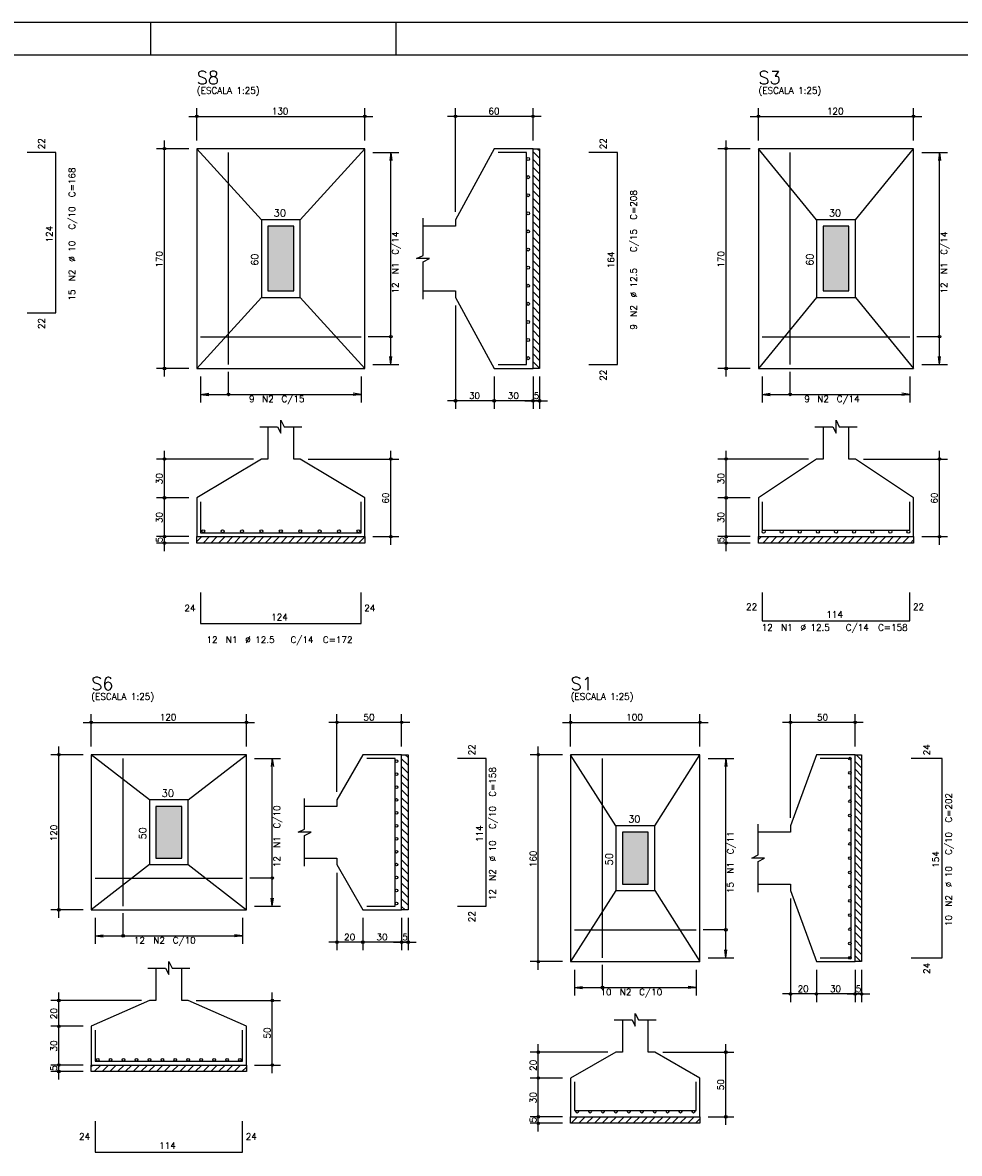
# Model space of a CAD drawing. Extents: x 0 to 84.1, y 0 to 59.4.
# Tile 3 of 5: x 17 to 46, y 24.4 to 59.4. Entities that reach past the tile are written whole.
import ezdxf

# ---------------------------------------------------------------- set-up
doc = ezdxf.new("R2010")
doc.units = 0
doc.header["$MEASUREMENT"] = 0
for name, color, linetype in [('1', 1, 'CONTINUOUS'), ('2', 2, 'CONTINUOUS'), ('3', 3, 'CONTINUOUS'), ('6', 6, 'CONTINUOUS'), ('7', 7, 'CONTINUOUS')]:
    doc.layers.add(name, color=color, linetype=linetype)
doc.styles.get("Standard").update_dxf_attribs({"font": 'ROMANS.SHX'})

msp = doc.modelspace()

# ---------------------------------------------------------------- linework, layer by layer
at = {"layer": '1', "linetype": 'Continuous'}
for p, q in [((32.83093, 55.401854), (33.03093, 55.201854)), ((32.9732, 55.5), (33.03093, 55.44227)), ((32.83093, 55.161438), (33.03093, 54.961438)), ((32.83093, 54.921022), (33.03093, 54.721022)), ((32.83093, 54.680605), (33.03093, 54.480605)), ((32.83093, 54.440189), (33.03093, 54.240189)), ((32.83093, 54.199773), (33.03093, 53.999773)), ((32.83093, 53.959356), (33.03093, 53.759356)), ((32.83093, 53.71894), (33.03093, 53.51894)), ((32.83093, 53.478524), (33.03093, 53.278524)), ((32.83093, 53.238107), (33.03093, 53.038107)), ((32.83093, 52.997691), (33.03093, 52.797691)), ((32.83093, 52.757275), (33.03093, 52.557275)), ((32.83093, 52.516858), (33.03093, 52.316858)), ((32.83093, 52.276442), (33.03093, 52.076442)), ((32.83093, 52.036026), (33.03093, 51.836026)), ((32.83093, 51.79561), (33.03093, 51.59561)), ((32.83093, 51.555193), (33.03093, 51.355193)), ((32.83093, 51.314777), (33.03093, 51.114777)), ((32.83093, 51.074361), (33.03093, 50.874361)), ((32.83093, 50.833944), (33.03093, 50.633944)), ((32.83093, 50.593528), (33.03093, 50.393528)), ((32.83093, 50.353112), (33.03093, 50.153112)), ((32.83093, 50.112695), (33.03093, 49.912695)), ((32.83093, 49.872279), (33.03093, 49.672279)), ((32.83093, 49.631863), (33.03093, 49.431863)), ((32.83093, 49.391447), (33.03093, 49.191447)), ((32.83093, 49.15103), (33.03093, 48.95103)), ((32.83093, 48.910614), (33.03093, 48.710614)), ((22.43093, 43.347149), (22.583781, 43.5)), ((22.624198, 43.3), (22.824198, 43.5)), ((22.864614, 43.3), (23.064614, 43.5)), ((23.10503, 43.3), (23.30503, 43.5)), ((23.345447, 43.3), (23.545447, 43.5)), ((23.585863, 43.3), (23.785863, 43.5)), ((23.826279, 43.3), (24.026279, 43.5)), ((24.066696, 43.3), (24.266696, 43.5)), ((24.307112, 43.3), (24.507112, 43.5)), ((24.547528, 43.3), (24.747528, 43.5)), ((24.787944, 43.3), (24.987944, 43.5)), ((25.028361, 43.3), (25.228361, 43.5)), ((25.268777, 43.3), (25.468777, 43.5)), ((25.509193, 43.3), (25.709193, 43.5)), ((25.74961, 43.3), (25.94961, 43.5)), ((25.990026, 43.3), (26.190026, 43.5)), ((26.230442, 43.3), (26.430442, 43.5)), ((26.470859, 43.3), (26.670859, 43.5)), ((26.711275, 43.3), (26.911275, 43.5)), ((26.951691, 43.3), (27.151691, 43.5)), ((27.192108, 43.3), (27.392108, 43.5)), ((27.432524, 43.3), (27.63093, 43.498406)), ((39.80187, 43.408115), (39.893755, 43.5)), ((39.934172, 43.3), (40.134172, 43.5)), ((40.174588, 43.3), (40.374588, 43.5)), ((40.415004, 43.3), (40.615004, 43.5)), ((40.655421, 43.3), (40.855421, 43.5)), ((40.895837, 43.3), (41.095837, 43.5)), ((41.136253, 43.3), (41.336253, 43.5)), ((41.37667, 43.3), (41.57667, 43.5)), ((41.617086, 43.3), (41.817086, 43.5)), ((41.857502, 43.3), (42.057502, 43.5)), ((42.097918, 43.3), (42.297918, 43.5)), ((42.338335, 43.3), (42.538335, 43.5)), ((42.578751, 43.3), (42.778751, 43.5)), ((42.819167, 43.3), (43.019167, 43.5)), ((43.059584, 43.3), (43.259584, 43.5)), ((43.3, 43.3), (43.5, 43.5)), ((43.540416, 43.3), (43.740416, 43.5)), ((43.780833, 43.3), (43.980833, 43.5)), ((44.021249, 43.3), (44.221249, 43.5)), ((44.261665, 43.3), (44.461665, 43.5)), ((44.502082, 43.3), (44.60187, 43.399788)), ((28.880851, 36.7528), (28.9672, 36.666451)), ((42.824997, 36.7528), (42.9944, 36.583397)), ((28.7672, 36.626035), (28.9672, 36.426035)), ((28.7672, 36.385619), (28.9672, 36.185619)), ((42.7944, 36.542981), (42.9944, 36.342981)), ((28.7672, 36.145203), (28.9672, 35.945203)), ((42.7944, 36.302565), (42.9944, 36.102565)), ((42.7944, 36.062148), (42.9944, 35.862148)), ((28.7672, 35.904786), (28.9672, 35.704786)), ((42.7944, 35.821732), (42.9944, 35.621732)), ((28.7672, 35.66437), (28.9672, 35.46437)), ((28.7672, 35.423954), (28.9672, 35.223954)), ((42.7944, 35.581316), (42.9944, 35.381316)), ((42.7944, 35.340899), (42.9944, 35.140899)), ((28.7672, 35.183537), (28.9672, 34.983537)), ((42.7944, 35.100483), (42.9944, 34.900483)), ((28.7672, 34.943121), (28.9672, 34.743121)), ((28.7672, 34.702705), (28.9672, 34.502705)), ((42.7944, 34.860067), (42.9944, 34.660067)), ((28.7672, 34.462288), (28.9672, 34.262288)), ((42.7944, 34.61965), (42.9944, 34.41965)), ((42.7944, 34.379234), (42.9944, 34.179234)), ((28.7672, 34.221872), (28.9672, 34.021872)), ((28.7672, 33.981456), (28.9672, 33.781456)), ((42.7944, 34.138818), (42.9944, 33.938818)), ((28.7672, 33.741039), (28.9672, 33.541039)), ((42.7944, 33.898401), (42.9944, 33.698401)), ((42.7944, 33.657985), (42.9944, 33.457985)), ((28.7672, 33.500623), (28.9672, 33.300623)), ((28.7672, 33.260207), (28.9672, 33.060207)), ((42.7944, 33.417569), (42.9944, 33.217569)), ((28.7672, 33.019791), (28.9672, 32.819791)), ((42.7944, 33.177153), (42.9944, 32.977153)), ((42.7944, 32.936736), (42.9944, 32.736736)), ((28.7672, 32.779374), (28.9672, 32.579374)), ((28.7672, 32.538958), (28.9672, 32.338958)), ((42.7944, 32.69632), (42.9944, 32.49632)), ((28.7672, 32.298542), (28.9672, 32.098542)), ((42.7944, 32.455904), (42.9944, 32.255904)), ((42.7944, 32.215487), (42.9944, 32.015487)), ((28.7672, 32.058125), (28.872525, 31.9528)), ((42.7944, 31.975071), (42.9944, 31.775071)), ((42.7944, 31.734655), (42.9944, 31.534655)), ((42.7944, 31.494238), (42.9944, 31.294238)), ((42.7944, 31.253822), (42.9944, 31.053822)), ((42.7944, 31.013406), (42.9944, 30.813406)), ((42.7944, 30.77299), (42.9944, 30.57299)), ((42.7944, 30.532573), (42.974173, 30.3528)), ((19.1672, 27.100938), (19.219062, 27.1528)), ((19.259478, 26.9528), (19.459478, 27.1528)), ((19.499895, 26.9528), (19.699895, 27.1528)), ((19.740311, 26.9528), (19.940311, 27.1528)), ((19.980727, 26.9528), (20.180727, 27.1528)), ((20.221143, 26.9528), (20.421143, 27.1528)), ((20.46156, 26.9528), (20.66156, 27.1528)), ((20.701976, 26.9528), (20.901976, 27.1528)), ((20.942392, 26.9528), (21.142392, 27.1528)), ((21.182809, 26.9528), (21.382809, 27.1528)), ((21.423225, 26.9528), (21.623225, 27.1528)), ((21.663641, 26.9528), (21.863641, 27.1528)), ((21.904058, 26.9528), (22.104058, 27.1528)), ((22.144474, 26.9528), (22.344474, 27.1528)), ((22.38489, 26.9528), (22.58489, 27.1528)), ((22.625306, 26.9528), (22.825306, 27.1528)), ((22.865723, 26.9528), (23.065723, 27.1528)), ((23.106139, 26.9528), (23.306139, 27.1528)), ((23.346555, 26.9528), (23.546555, 27.1528)), ((23.586972, 26.9528), (23.786972, 27.1528)), ((23.827388, 26.9528), (23.9672, 27.092612)), ((34.007787, 25.3528), (34.207787, 25.5528)), ((34.248203, 25.3528), (34.448203, 25.5528)), ((34.48862, 25.3528), (34.68862, 25.5528)), ((34.729036, 25.3528), (34.929036, 25.5528)), ((34.969452, 25.3528), (35.169452, 25.5528)), ((35.209869, 25.3528), (35.409869, 25.5528)), ((35.450285, 25.3528), (35.650285, 25.5528)), ((35.690701, 25.3528), (35.890701, 25.5528)), ((35.931117, 25.3528), (36.131117, 25.5528)), ((36.171534, 25.3528), (36.371534, 25.5528)), ((36.41195, 25.3528), (36.61195, 25.5528)), ((36.652366, 25.3528), (36.852366, 25.5528)), ((36.892783, 25.3528), (37.092783, 25.5528)), ((37.133199, 25.3528), (37.333199, 25.5528)), ((37.373615, 25.3528), (37.573615, 25.5528)), ((37.614032, 25.3528), (37.814032, 25.5528)), ((37.854448, 25.3528), (37.9944, 25.492752))]:
    msp.add_line(p, q, dxfattribs=at)
for points in [[(32.83093, 48.7), (32.83093, 55.5), (33.03093, 55.5), (33.03093, 48.7), (32.83093, 48.7)], [(22.43093, 43.5), (27.63093, 43.5), (27.63093, 43.3), (22.43093, 43.3), (22.43093, 43.5)], [(39.80187, 43.5), (44.60187, 43.5), (44.60187, 43.3), (39.80187, 43.3), (39.80187, 43.5)], [(28.7672, 31.9528), (28.7672, 36.7528), (28.9672, 36.7528), (28.9672, 31.9528), (28.7672, 31.9528)], [(42.7944, 30.3528), (42.7944, 36.7528), (42.9944, 36.7528), (42.9944, 30.3528), (42.7944, 30.3528)], [(19.1672, 27.1528), (23.9672, 27.1528), (23.9672, 26.9528), (19.1672, 26.9528), (19.1672, 27.1528)], [(33.9944, 25.5528), (37.9944, 25.5528), (37.9944, 25.3528), (33.9944, 25.3528), (33.9944, 25.5528)]]:
    msp.add_lwpolyline(points, dxfattribs=at)
at = {"layer": '2', "linetype": 'Continuous'}
for p, q in [((84.100006, 59.400002), (0, 59.400002)), ((21, 59.400002), (21, 58.400002)), ((28.600006, 58.400002), (28.600006, 59.400002)), ((22.43093, 55.75), (22.43093, 56.75)), ((27.63093, 55.75), (27.63093, 56.75)), ((30.43093, 53.55), (30.43093, 56.75)), ((32.83093, 55.75), (32.83093, 56.75)), ((39.80187, 55.75), (39.80187, 56.75)), ((44.60187, 55.75), (44.60187, 56.75)), ((22.18093, 56.5), (27.88093, 56.5)), ((33.08093, 56.5), (30.18093, 56.5)), ((39.55187, 56.5), (44.85187, 56.5)), ((21.43093, 48.45), (21.43093, 55.75)), ((38.80187, 48.45), (38.80187, 55.75)), ((22.18093, 55.5), (21.18093, 55.5)), ((22.43093, 55.5), (22.43093, 55.5)), ((22.43093, 55.5), (22.43093, 55.5)), ((27.63093, 55.5), (27.63093, 55.5)), ((27.63093, 55.38), (27.63093, 55.38)), ((27.88093, 55.38), (28.68093, 55.38)), ((28.43093, 55.38), (28.398298, 55.132139)), ((28.43093, 48.82), (28.43093, 55.38)), ((28.43093, 55.38), (28.463562, 55.132139)), ((32.83093, 55.5), (32.83093, 55.5)), ((39.55187, 55.5), (38.55187, 55.5)), ((39.80187, 55.5), (39.80187, 55.5)), ((39.80187, 55.5), (39.80187, 55.5)), ((44.60187, 55.5), (44.60187, 55.5)), ((44.60187, 55.38), (44.60187, 55.38)), ((44.85187, 55.38), (45.65187, 55.38)), ((45.40187, 55.38), (45.369238, 55.132139)), ((45.40187, 48.82), (45.40187, 55.38)), ((45.40187, 55.38), (45.434502, 55.132139)), ((30.43093, 53.3), (30.43093, 53.3)), ((30.43093, 50.9), (30.43093, 50.9)), ((30.43093, 50.65), (30.43093, 47.45)), ((28.43093, 48.82), (28.398298, 49.067861)), ((28.43093, 48.82), (28.463562, 49.067861)), ((45.40187, 48.82), (45.369238, 49.067861)), ((45.40187, 48.82), (45.434502, 49.067861)), ((22.18093, 48.7), (21.18093, 48.7)), ((22.43093, 48.7), (22.43093, 48.7)), ((22.55093, 48.7), (22.55093, 48.7)), ((27.51093, 48.7), (27.51093, 48.7)), ((27.63093, 48.82), (27.63093, 48.82)), ((27.88093, 48.82), (28.68093, 48.82)), ((31.63093, 48.7), (31.63093, 48.7)), ((31.63093, 48.7), (31.63093, 48.7)), ((32.83093, 48.7), (32.83093, 48.7)), ((32.83093, 48.7), (32.83093, 48.7)), ((33.03093, 48.7), (33.03093, 48.7)), ((39.55187, 48.7), (38.55187, 48.7)), ((39.80187, 48.7), (39.80187, 48.7)), ((39.92187, 48.7), (39.92187, 48.7)), ((44.48187, 48.7), (44.48187, 48.7)), ((44.60187, 48.82), (44.60187, 48.82)), ((44.85187, 48.82), (45.65187, 48.82)), ((22.55093, 48.45), (22.55093, 47.65)), ((27.51093, 48.45), (27.51093, 47.65)), ((31.63093, 48.45), (31.63093, 47.45)), ((31.63093, 48.45), (31.63093, 47.45)), ((32.83093, 48.45), (32.83093, 47.45)), ((32.83093, 48.45), (32.83093, 47.45)), ((33.03093, 48.45), (33.03093, 47.45)), ((39.92187, 48.45), (39.92187, 47.65)), ((44.48187, 48.45), (44.48187, 47.65)), ((22.55093, 47.9), (22.798791, 47.932632)), ((27.51093, 47.9), (27.263069, 47.932632)), ((39.92187, 47.9), (40.169731, 47.932632)), ((44.48187, 47.9), (44.234009, 47.932632)), ((22.55093, 47.9), (27.51093, 47.9)), ((22.55093, 47.9), (22.798791, 47.867368)), ((27.51093, 47.9), (27.263069, 47.867368)), ((31.88093, 47.7), (30.18093, 47.7)), ((33.08093, 47.7), (31.38093, 47.7)), ((32.58093, 47.7), (33.28093, 47.7)), ((39.92187, 47.9), (44.48187, 47.9)), ((39.92187, 47.9), (40.169731, 47.867368)), ((44.48187, 47.9), (44.234009, 47.867368)), ((24.18093, 45.9), (21.18093, 45.9)), ((21.43093, 44.45), (21.43093, 46.15)), ((24.43093, 45.9), (24.43093, 45.9)), ((25.63093, 45.9), (25.63093, 45.9)), ((25.88093, 45.9), (28.68093, 45.9)), ((28.43093, 43.25), (28.43093, 46.15)), ((41.35187, 45.9), (38.55187, 45.9)), ((38.80187, 44.45), (38.80187, 46.15)), ((41.60187, 45.9), (41.60187, 45.9)), ((42.80187, 45.9), (42.80187, 45.9)), ((43.05187, 45.9), (45.65187, 45.9)), ((45.40187, 43.25), (45.40187, 46.15)), ((21.43093, 43.25), (21.43093, 44.95)), ((38.80187, 43.25), (38.80187, 44.95)), ((22.18093, 44.7), (21.18093, 44.7)), ((22.18093, 44.7), (21.18093, 44.7)), ((22.43093, 44.7), (22.43093, 44.7)), ((22.43093, 44.7), (22.43093, 44.7)), ((39.55187, 44.7), (38.55187, 44.7)), ((39.55187, 44.7), (38.55187, 44.7)), ((39.80187, 44.7), (39.80187, 44.7)), ((39.80187, 44.7), (39.80187, 44.7)), ((21.43093, 43.05), (21.43093, 43.75)), ((38.80187, 43.05), (38.80187, 43.75)), ((22.18093, 43.5), (21.18093, 43.5)), ((22.18093, 43.5), (21.18093, 43.5)), ((22.43093, 43.5), (22.43093, 43.5)), ((22.43093, 43.5), (22.43093, 43.5)), ((27.63093, 43.5), (27.63093, 43.5)), ((27.88093, 43.5), (28.68093, 43.5)), ((39.55187, 43.5), (38.55187, 43.5)), ((39.55187, 43.5), (38.55187, 43.5)), ((39.80187, 43.5), (39.80187, 43.5)), ((39.80187, 43.5), (39.80187, 43.5)), ((44.60187, 43.5), (44.60187, 43.5)), ((44.85187, 43.5), (45.65187, 43.5)), ((22.18093, 43.3), (21.18093, 43.3)), ((22.43093, 43.3), (22.43093, 43.3)), ((39.55187, 43.3), (38.55187, 43.3)), ((39.80187, 43.3), (39.80187, 43.3)), ((19.1672, 37.0028), (19.1672, 38.0028)), ((23.9672, 37.0028), (23.9672, 38.0028)), ((26.7672, 35.6028), (26.7672, 38.0028)), ((28.7672, 37.0028), (28.7672, 38.0028)), ((33.9944, 37.0028), (33.9944, 38.0028)), ((37.9944, 37.0028), (37.9944, 38.0028)), ((40.7944, 34.8028), (40.7944, 38.0028)), ((42.7944, 37.0028), (42.7944, 38.0028)), ((18.9172, 37.7528), (24.2172, 37.7528)), ((29.0172, 37.7528), (26.5172, 37.7528)), ((33.7444, 37.7528), (38.2444, 37.7528)), ((43.0444, 37.7528), (40.5444, 37.7528)), ((18.9172, 36.7528), (17.9172, 36.7528)), ((18.1672, 31.7028), (18.1672, 37.0028)), ((19.1672, 36.7528), (19.1672, 36.7528)), ((19.1672, 36.7528), (19.1672, 36.7528)), ((23.9672, 36.7528), (23.9672, 36.7528)), ((28.7672, 36.7528), (28.7672, 36.7528)), ((33.7444, 36.7528), (32.7444, 36.7528)), ((32.9944, 30.1028), (32.9944, 37.0028)), ((33.9944, 36.7528), (33.9944, 36.7528)), ((33.9944, 36.7528), (33.9944, 36.7528)), ((37.9944, 36.7528), (37.9944, 36.7528)), ((42.7944, 36.7528), (42.7944, 36.7528)), ((23.9672, 36.6328), (23.9672, 36.6328)), ((24.2172, 36.6328), (25.0172, 36.6328)), ((24.7672, 36.6328), (24.734568, 36.384939)), ((24.7672, 32.0728), (24.7672, 36.6328)), ((24.7672, 36.6328), (24.799832, 36.384939)), ((37.9944, 36.6328), (37.9944, 36.6328)), ((38.2444, 36.6328), (39.0444, 36.6328)), ((38.7944, 36.6328), (38.761768, 36.384939)), ((38.7944, 30.4728), (38.7944, 36.6328)), ((38.7944, 36.6328), (38.827032, 36.384939)), ((26.7672, 35.3528), (26.7672, 35.3528)), ((40.7944, 34.5528), (40.7944, 34.5528)), ((26.7672, 33.3528), (26.7672, 33.3528)), ((26.7672, 33.1028), (26.7672, 30.7028)), ((40.7944, 32.5528), (40.7944, 32.5528)), ((24.7672, 32.0728), (24.734568, 32.320661)), ((24.7672, 32.0728), (24.799832, 32.320661)), ((40.7944, 32.3028), (40.7944, 29.1028)), ((18.9172, 31.9528), (17.9172, 31.9528)), ((19.1672, 31.9528), (19.1672, 31.9528)), ((19.2872, 31.9528), (19.2872, 31.9528)), ((23.8472, 31.9528), (23.8472, 31.9528)), ((23.9672, 32.0728), (23.9672, 32.0728)), ((24.2172, 32.0728), (25.0172, 32.0728)), ((27.5672, 31.9528), (27.5672, 31.9528)), ((27.5672, 31.9528), (27.5672, 31.9528)), ((28.7672, 31.9528), (28.7672, 31.9528)), ((28.7672, 31.9528), (28.7672, 31.9528)), ((28.9672, 31.9528), (28.9672, 31.9528)), ((19.2872, 31.7028), (19.2872, 30.9028)), ((23.8472, 31.7028), (23.8472, 30.9028)), ((27.5672, 31.7028), (27.5672, 30.7028)), ((27.5672, 31.7028), (27.5672, 30.7028)), ((28.7672, 31.7028), (28.7672, 30.7028)), ((28.7672, 31.7028), (28.7672, 30.7028)), ((28.9672, 31.7028), (28.9672, 30.7028)), ((19.2872, 31.1528), (19.535061, 31.185432)), ((19.2872, 31.1528), (23.8472, 31.1528)), ((19.2872, 31.1528), (19.535061, 31.120168)), ((23.8472, 31.1528), (23.599339, 31.185432)), ((23.8472, 31.1528), (23.599339, 31.120168)), ((27.8172, 30.9528), (26.5172, 30.9528)), ((29.0172, 30.9528), (27.3172, 30.9528)), ((28.5172, 30.9528), (29.2172, 30.9528)), ((37.9944, 30.4728), (37.9944, 30.4728)), ((38.2444, 30.4728), (39.0444, 30.4728)), ((38.7944, 30.4728), (38.761768, 30.720661)), ((38.7944, 30.4728), (38.827032, 30.720661)), ((33.7444, 30.3528), (32.7444, 30.3528)), ((33.9944, 30.3528), (33.9944, 30.3528)), ((34.1144, 30.3528), (34.1144, 30.3528)), ((34.1144, 30.1028), (34.1144, 29.3028)), ((37.8744, 30.3528), (37.8744, 30.3528)), ((37.8744, 30.1028), (37.8744, 29.3028)), ((41.5944, 30.3528), (41.5944, 30.3528)), ((41.5944, 30.3528), (41.5944, 30.3528)), ((41.5944, 30.1028), (41.5944, 29.1028)), ((41.5944, 30.1028), (41.5944, 29.1028)), ((42.7944, 30.3528), (42.7944, 30.3528)), ((42.7944, 30.3528), (42.7944, 30.3528)), ((42.7944, 30.1028), (42.7944, 29.1028)), ((42.7944, 30.1028), (42.7944, 29.1028)), ((42.9944, 30.3528), (42.9944, 30.3528)), ((42.9944, 30.1028), (42.9944, 29.1028)), ((18.1672, 28.1028), (18.1672, 29.4028)), ((24.7672, 26.9028), (24.7672, 29.4028)), ((34.1144, 29.5528), (34.362261, 29.585432)), ((34.1144, 29.5528), (37.8744, 29.5528)), ((34.1144, 29.5528), (34.362261, 29.520168)), ((37.8744, 29.5528), (37.626539, 29.585432)), ((37.8744, 29.5528), (37.626539, 29.520168)), ((20.7172, 29.1528), (17.9172, 29.1528)), ((20.9672, 29.1528), (20.9672, 29.1528)), ((22.1672, 29.1528), (22.1672, 29.1528)), ((22.4172, 29.1528), (25.0172, 29.1528)), ((41.8444, 29.3528), (40.5444, 29.3528)), ((43.0444, 29.3528), (41.3444, 29.3528)), ((42.5444, 29.3528), (43.2444, 29.3528)), ((18.9172, 28.3528), (17.9172, 28.3528)), ((18.9172, 28.3528), (17.9172, 28.3528)), ((18.1672, 26.9028), (18.1672, 28.6028)), ((19.1672, 28.3528), (19.1672, 28.3528)), ((19.1672, 28.3528), (19.1672, 28.3528)), ((32.9944, 26.5028), (32.9944, 27.8028)), ((38.7944, 25.3028), (38.7944, 27.8028)), ((18.1672, 26.7028), (18.1672, 27.4028)), ((35.1444, 27.5528), (32.7444, 27.5528)), ((35.3944, 27.5528), (35.3944, 27.5528)), ((36.5944, 27.5528), (36.5944, 27.5528)), ((36.8444, 27.5528), (39.0444, 27.5528)), ((18.9172, 27.1528), (17.9172, 27.1528)), ((18.9172, 27.1528), (17.9172, 27.1528)), ((18.9172, 26.9528), (17.9172, 26.9528)), ((19.1672, 27.1528), (19.1672, 27.1528)), ((19.1672, 27.1528), (19.1672, 27.1528)), ((19.1672, 26.9528), (19.1672, 26.9528)), ((23.9672, 27.1528), (23.9672, 27.1528)), ((24.2172, 27.1528), (25.0172, 27.1528)), ((32.9944, 25.3028), (32.9944, 27.0028)), ((33.7444, 26.7528), (32.7444, 26.7528)), ((33.7444, 26.7528), (32.7444, 26.7528)), ((33.9944, 26.7528), (33.9944, 26.7528)), ((33.9944, 26.7528), (33.9944, 26.7528)), ((33.7444, 25.5528), (32.7444, 25.5528)), ((33.7444, 25.5528), (32.7444, 25.5528)), ((32.9944, 25.1028), (32.9944, 25.8028)), ((33.9944, 25.5528), (33.9944, 25.5528)), ((33.9944, 25.5528), (33.9944, 25.5528)), ((37.9944, 25.5528), (37.9944, 25.5528)), ((38.2444, 25.5528), (39.0444, 25.5528)), ((33.7444, 25.3528), (32.7444, 25.3528)), ((33.9944, 25.3528), (33.9944, 25.3528))]:
    msp.add_line(p, q, dxfattribs=at)
for points in [[(83.100006, 1), (2.5, 1), (2.5, 58.400002), (83.100006, 58.400002), (83.100006, 1)], [(22.43093, 48.7), (27.63093, 48.7), (27.63093, 55.5), (22.43093, 55.5), (22.43093, 48.7)], [(24.43093, 53.3), (22.43093, 55.5)], [(25.63093, 53.3), (27.63093, 55.5)], [(29.43093, 51.1), (30.43093, 51.1), (30.43093, 50.9), (31.63093, 48.7), (32.83093, 48.7), (32.83093, 55.5), (31.63093, 55.5), (30.43093, 53.3), (30.43093, 53.1), (29.43093, 53.1)], [(39.80187, 48.7), (44.60187, 48.7), (44.60187, 55.5), (39.80187, 55.5), (39.80187, 48.7)], [(41.60187, 53.3), (39.80187, 55.5)], [(42.80187, 53.3), (44.60187, 55.5)], [(24.43093, 50.9), (25.63093, 50.9), (25.63093, 53.3), (24.43093, 53.3), (24.43093, 50.9)], [(29.43093, 50.85), (29.43093, 52), (29.63093, 52.1), (29.23093, 52.1), (29.43093, 52.2), (29.43093, 53.35)], [(41.60187, 50.9), (42.80187, 50.9), (42.80187, 53.3), (41.60187, 53.3), (41.60187, 50.9)], [(24.63093, 51.1), (25.43093, 51.1), (25.43093, 53.1), (24.63093, 53.1), (24.63093, 51.1)], [(41.80187, 51.1), (42.60187, 51.1), (42.60187, 53.1), (41.80187, 53.1), (41.80187, 51.1)], [(24.43093, 50.9), (22.43093, 48.7)], [(25.63093, 50.9), (27.63093, 48.7)], [(41.60187, 50.9), (39.80187, 48.7)], [(42.80187, 50.9), (44.60187, 48.7)], [(28.43093, 49.685), (27.73093, 49.685)], [(45.40187, 49.685), (44.70187, 49.685)], [(23.41593, 47.9), (23.41593, 48.6)], [(40.78687, 47.9), (40.78687, 48.6)], [(24.63093, 46.9), (24.63093, 45.9), (24.43093, 45.9), (22.43093, 44.7), (22.43093, 43.5), (27.63093, 43.5), (27.63093, 44.7), (25.63093, 45.9), (25.43093, 45.9), (25.43093, 46.9)], [(24.38093, 46.9), (24.93093, 46.9), (25.03093, 46.7), (25.03093, 47.1), (25.13093, 46.9), (25.68093, 46.9)], [(41.80187, 46.9), (41.80187, 45.9), (41.60187, 45.9), (39.80187, 44.7), (39.80187, 43.5), (44.60187, 43.5), (44.60187, 44.7), (42.80187, 45.9), (42.60187, 45.9), (42.60187, 46.9)], [(41.55187, 46.9), (42.10187, 46.9), (42.20187, 46.7), (42.20187, 47.1), (42.30187, 46.9), (42.85187, 46.9)], [(19.1672, 31.9528), (23.9672, 31.9528), (23.9672, 36.7528), (19.1672, 36.7528), (19.1672, 31.9528)], [(20.9672, 35.3528), (19.1672, 36.7528)], [(22.1672, 35.3528), (23.9672, 36.7528)], [(25.7672, 33.5528), (26.7672, 33.5528), (26.7672, 33.3528), (27.5672, 31.9528), (28.7672, 31.9528), (28.7672, 36.7528), (27.5672, 36.7528), (26.7672, 35.3528), (26.7672, 35.1528), (25.7672, 35.1528)], [(33.9944, 30.3528), (37.9944, 30.3528), (37.9944, 36.7528), (33.9944, 36.7528), (33.9944, 30.3528)], [(35.3944, 34.5528), (33.9944, 36.7528)], [(36.5944, 34.5528), (37.9944, 36.7528)], [(39.7944, 32.7528), (40.7944, 32.7528), (40.7944, 32.5528), (41.5944, 30.3528), (42.7944, 30.3528), (42.7944, 36.7528), (41.5944, 36.7528), (40.7944, 34.5528), (40.7944, 34.3528), (39.7944, 34.3528)], [(20.9672, 33.3528), (22.1672, 33.3528), (22.1672, 35.3528), (20.9672, 35.3528), (20.9672, 33.3528)], [(25.7672, 33.3028), (25.7672, 34.2528), (25.9672, 34.3528), (25.5672, 34.3528), (25.7672, 34.4528), (25.7672, 35.4028)], [(21.1672, 33.5528), (21.9672, 33.5528), (21.9672, 35.1528), (21.1672, 35.1528), (21.1672, 33.5528)], [(35.3944, 32.5528), (36.5944, 32.5528), (36.5944, 34.5528), (35.3944, 34.5528), (35.3944, 32.5528)], [(35.5944, 32.7528), (36.3944, 32.7528), (36.3944, 34.3528), (35.5944, 34.3528), (35.5944, 32.7528)], [(39.7944, 32.5028), (39.7944, 33.4528), (39.9944, 33.5528), (39.5944, 33.5528), (39.7944, 33.6528), (39.7944, 34.6028)], [(20.9672, 33.3528), (19.1672, 31.9528)], [(22.1672, 33.3528), (23.9672, 31.9528)], [(24.7672, 32.9378), (24.0672, 32.9378)], [(35.3944, 32.5528), (33.9944, 30.3528)], [(36.5944, 32.5528), (37.9944, 30.3528)], [(20.1522, 31.1528), (20.1522, 31.8528)], [(38.7944, 31.3378), (38.0944, 31.3378)], [(21.1672, 30.1528), (21.1672, 29.1528), (20.9672, 29.1528), (19.1672, 28.3528), (19.1672, 27.1528), (23.9672, 27.1528), (23.9672, 28.3528), (22.1672, 29.1528), (21.9672, 29.1528), (21.9672, 30.1528)], [(20.9172, 30.1528), (21.4672, 30.1528), (21.5672, 29.9528), (21.5672, 30.3528), (21.6672, 30.1528), (22.2172, 30.1528)], [(34.9794, 29.5528), (34.9794, 30.2528)], [(35.3444, 28.5528), (35.8944, 28.5528), (35.9944, 28.3528), (35.9944, 28.7528), (36.0944, 28.5528), (36.6444, 28.5528)], [(35.5944, 28.5528), (35.5944, 27.5528), (35.3944, 27.5528), (33.9944, 26.7528), (33.9944, 25.5528), (37.9944, 25.5528), (37.9944, 26.7528), (36.5944, 27.5528), (36.3944, 27.5528), (36.3944, 28.5528)]]:
    msp.add_lwpolyline(points, dxfattribs=at)
for centre, radius in [((22.43093, 56.5), 0.04), ((22.43093, 56.5), 0.02), ((27.63093, 56.5), 0.04), ((27.63093, 56.5), 0.02), ((30.43093, 56.5), 0.04), ((30.43093, 56.5), 0.02), ((32.83093, 56.5), 0.04), ((32.83093, 56.5), 0.02), ((39.80187, 56.5), 0.04), ((39.80187, 56.5), 0.02), ((44.60187, 56.5), 0.04), ((44.60187, 56.5), 0.02), ((21.43093, 55.5), 0.04), ((21.43093, 55.5), 0.02), ((38.80187, 55.5), 0.04), ((38.80187, 55.5), 0.02), ((28.43093, 49.685), 0.04), ((45.40187, 49.685), 0.04), ((21.43093, 48.7), 0.04), ((21.43093, 48.7), 0.02), ((38.80187, 48.7), 0.04), ((38.80187, 48.7), 0.02), ((23.41593, 47.9), 0.04), ((40.78687, 47.9), 0.04), ((30.43093, 47.7), 0.04), ((30.43093, 47.7), 0.02), ((31.63093, 47.7), 0.04), ((31.63093, 47.7), 0.04), ((31.63093, 47.7), 0.02), ((31.63093, 47.7), 0.02), ((32.83093, 47.7), 0.04), ((32.83093, 47.7), 0.04), ((32.83093, 47.7), 0.02), ((32.83093, 47.7), 0.02), ((33.03093, 47.7), 0.04), ((33.03093, 47.7), 0.02), ((21.43093, 45.9), 0.04), ((21.43093, 45.9), 0.02), ((28.43093, 45.9), 0.04), ((28.43093, 45.9), 0.02), ((38.80187, 45.9), 0.04), ((38.80187, 45.9), 0.02), ((45.40187, 45.9), 0.04), ((45.40187, 45.9), 0.02), ((21.43093, 44.7), 0.04), ((21.43093, 44.7), 0.04), ((21.43093, 44.7), 0.02), ((21.43093, 44.7), 0.02), ((38.80187, 44.7), 0.04), ((38.80187, 44.7), 0.04), ((38.80187, 44.7), 0.02), ((38.80187, 44.7), 0.02), ((21.43093, 43.5), 0.04), ((21.43093, 43.5), 0.04), ((21.43093, 43.5), 0.02), ((21.43093, 43.5), 0.02), ((28.43093, 43.5), 0.04), ((28.43093, 43.5), 0.02), ((38.80187, 43.5), 0.04), ((38.80187, 43.5), 0.04), ((38.80187, 43.5), 0.02), ((38.80187, 43.5), 0.02), ((45.40187, 43.5), 0.04), ((45.40187, 43.5), 0.02), ((21.43093, 43.3), 0.04), ((21.43093, 43.3), 0.02), ((38.80187, 43.3), 0.04), ((38.80187, 43.3), 0.02), ((19.1672, 37.7528), 0.04), ((23.9672, 37.7528), 0.04), ((26.7672, 37.7528), 0.04), ((28.7672, 37.7528), 0.04), ((33.9944, 37.7528), 0.04), ((37.9944, 37.7528), 0.04), ((40.7944, 37.7528), 0.04), ((42.7944, 37.7528), 0.04), ((19.1672, 37.7528), 0.02), ((23.9672, 37.7528), 0.02), ((26.7672, 37.7528), 0.02), ((28.7672, 37.7528), 0.02), ((33.9944, 37.7528), 0.02), ((37.9944, 37.7528), 0.02), ((40.7944, 37.7528), 0.02), ((42.7944, 37.7528), 0.02), ((18.1672, 36.7528), 0.04), ((18.1672, 36.7528), 0.02), ((32.9944, 36.7528), 0.04), ((32.9944, 36.7528), 0.02), ((24.7672, 32.9378), 0.04), ((18.1672, 31.9528), 0.04), ((18.1672, 31.9528), 0.02), ((20.1522, 31.1528), 0.04), ((38.7944, 31.3378), 0.04), ((26.7672, 30.9528), 0.04), ((26.7672, 30.9528), 0.02), ((27.5672, 30.9528), 0.04), ((27.5672, 30.9528), 0.04), ((27.5672, 30.9528), 0.02), ((27.5672, 30.9528), 0.02), ((28.7672, 30.9528), 0.04), ((28.7672, 30.9528), 0.04), ((28.7672, 30.9528), 0.02), ((28.7672, 30.9528), 0.02), ((28.9672, 30.9528), 0.04), ((28.9672, 30.9528), 0.02), ((32.9944, 30.3528), 0.04), ((32.9944, 30.3528), 0.02), ((34.9794, 29.5528), 0.04), ((40.7944, 29.3528), 0.04), ((41.5944, 29.3528), 0.04), ((41.5944, 29.3528), 0.04), ((42.7944, 29.3528), 0.04), ((42.7944, 29.3528), 0.04), ((42.9944, 29.3528), 0.04), ((18.1672, 29.1528), 0.04), ((18.1672, 29.1528), 0.02), ((24.7672, 29.1528), 0.04), ((24.7672, 29.1528), 0.02), ((40.7944, 29.3528), 0.02), ((41.5944, 29.3528), 0.02), ((41.5944, 29.3528), 0.02), ((42.7944, 29.3528), 0.02), ((42.7944, 29.3528), 0.02), ((42.9944, 29.3528), 0.02), ((18.1672, 28.3528), 0.04), ((18.1672, 28.3528), 0.04), ((18.1672, 28.3528), 0.02), ((18.1672, 28.3528), 0.02), ((32.9944, 27.5528), 0.04), ((32.9944, 27.5528), 0.02), ((38.7944, 27.5528), 0.04), ((38.7944, 27.5528), 0.02), ((18.1672, 27.1528), 0.04), ((18.1672, 27.1528), 0.04), ((18.1672, 26.9528), 0.04), ((18.1672, 27.1528), 0.02), ((18.1672, 27.1528), 0.02), ((18.1672, 26.9528), 0.02), ((24.7672, 27.1528), 0.04), ((24.7672, 27.1528), 0.02), ((32.9944, 26.7528), 0.04), ((32.9944, 26.7528), 0.04), ((32.9944, 26.7528), 0.02), ((32.9944, 26.7528), 0.02), ((32.9944, 25.5528), 0.04), ((32.9944, 25.5528), 0.04), ((32.9944, 25.5528), 0.02), ((32.9944, 25.5528), 0.02), ((38.7944, 25.5528), 0.04), ((38.7944, 25.5528), 0.02), ((32.9944, 25.3528), 0.04), ((32.9944, 25.3528), 0.02)]:
    msp.add_circle(centre, radius, dxfattribs=at)
at = {"layer": '2', "color": 9, "linetype": 'Continuous'}
for points in [[(24.63093, 51.1), (25.43093, 51.1), (25.43093, 53.1)], [(24.63093, 51.1), (25.43093, 53.1), (24.63093, 53.1)], [(24.63093, 51.1), (24.63093, 53.1), (24.63093, 51.1)], [(41.80187, 51.1), (42.60187, 51.1), (42.60187, 53.1)], [(41.80187, 51.1), (42.60187, 53.1), (41.80187, 53.1)], [(41.80187, 51.1), (41.80187, 53.1), (41.80187, 51.1)], [(21.1672, 33.5528), (21.9672, 33.5528), (21.9672, 35.1528)], [(21.1672, 33.5528), (21.9672, 35.1528), (21.1672, 35.1528)], [(21.1672, 33.5528), (21.1672, 35.1528), (21.1672, 33.5528)], [(35.5944, 32.7528), (36.3944, 32.7528), (36.3944, 34.3528)], [(35.5944, 32.7528), (36.3944, 34.3528), (35.5944, 34.3528)], [(35.5944, 32.7528), (35.5944, 34.3528), (35.5944, 32.7528)]]:
    msp.add_solid(points, dxfattribs=at)
at = {"layer": '3', "linetype": 'Continuous'}
for centre, radius in [((32.678315, 55.18), 0.047385), ((32.678315, 54.62), 0.047385), ((32.678315, 54.06), 0.047385), ((32.678315, 53.5), 0.047385), ((32.678315, 52.94), 0.047385), ((32.678315, 52.38), 0.047385), ((32.678315, 51.82), 0.047385), ((32.678315, 51.26), 0.047385), ((32.678315, 50.7), 0.047385), ((32.678315, 50.14), 0.047385), ((32.678315, 49.58), 0.047385), ((32.678315, 49.02), 0.047385), ((22.63093, 43.667385), 0.047385), ((23.23093, 43.667385), 0.047385), ((23.83093, 43.667385), 0.047385), ((24.43093, 43.667385), 0.047385), ((25.03093, 43.667385), 0.047385), ((25.63093, 43.667385), 0.047385), ((26.23093, 43.667385), 0.047385), ((26.83093, 43.667385), 0.047385), ((27.43093, 43.667385), 0.047385), ((39.96187, 43.652615), 0.047385), ((40.52187, 43.652615), 0.047385), ((41.08187, 43.652615), 0.047385), ((41.64187, 43.652615), 0.047385), ((42.20187, 43.652615), 0.047385), ((42.76187, 43.652615), 0.047385), ((43.32187, 43.652615), 0.047385), ((43.88187, 43.652615), 0.047385), ((44.44187, 43.652615), 0.047385), ((28.60851, 36.5528), 0.04131), ((42.63309, 36.6328), 0.04131), ((28.60851, 36.1528), 0.04131), ((42.63309, 36.1928), 0.04131), ((28.60851, 35.7528), 0.04131), ((42.63309, 35.7528), 0.04131), ((28.60851, 35.3528), 0.04131), ((42.63309, 35.3128), 0.04131), ((28.60851, 34.9528), 0.04131), ((42.63309, 34.8728), 0.04131), ((28.60851, 34.5528), 0.04131), ((42.63309, 34.4328), 0.04131), ((28.60851, 34.1528), 0.04131), ((42.63309, 33.9928), 0.04131), ((28.60851, 33.7528), 0.04131), ((42.63309, 33.5528), 0.04131), ((28.60851, 33.3528), 0.04131), ((28.60851, 32.9528), 0.04131), ((42.63309, 33.1128), 0.04131), ((28.60851, 32.5528), 0.04131), ((42.63309, 32.6728), 0.04131), ((28.60851, 32.1528), 0.04131), ((42.63309, 32.2328), 0.04131), ((42.63309, 31.7928), 0.04131), ((42.63309, 31.3528), 0.04131), ((42.63309, 30.9128), 0.04131), ((42.63309, 30.4728), 0.04131), ((19.3672, 27.31411), 0.04131), ((19.7672, 27.31411), 0.04131), ((20.1672, 27.31411), 0.04131), ((20.5672, 27.31411), 0.04131), ((20.9672, 27.31411), 0.04131), ((21.3672, 27.31411), 0.04131), ((21.7672, 27.31411), 0.04131), ((22.1672, 27.31411), 0.04131), ((22.5672, 27.31411), 0.04131), ((22.9672, 27.31411), 0.04131), ((23.3672, 27.31411), 0.04131), ((23.7672, 27.31411), 0.04131), ((34.1944, 25.71149), 0.04131), ((34.5944, 25.71149), 0.04131), ((34.9944, 25.71149), 0.04131), ((35.3944, 25.71149), 0.04131), ((35.7944, 25.71149), 0.04131), ((36.1944, 25.71149), 0.04131), ((36.5944, 25.71149), 0.04131), ((36.9944, 25.71149), 0.04131), ((37.3944, 25.71149), 0.04131), ((37.7944, 25.71149), 0.04131)]:
    msp.add_circle(centre, radius, dxfattribs=at)
at = {"layer": '6', "linetype": 'Continuous'}
for p, q in [((18.07, 55.38), (17.19, 55.38)), ((18.07, 50.42), (18.07, 55.38)), ((23.41593, 48.82), (23.41593, 55.38)), ((32.63093, 55.38), (31.75093, 55.38)), ((32.63093, 48.82), (32.63093, 55.38)), ((35.44093, 55.38), (34.56093, 55.38)), ((35.44093, 48.82), (35.44093, 55.38)), ((40.78687, 48.82), (40.78687, 55.38)), ((17.19, 50.42), (18.07, 50.42)), ((22.55093, 49.685), (27.51093, 49.685)), ((39.92187, 49.685), (44.48187, 49.685)), ((31.75093, 48.82), (32.63093, 48.82)), ((34.56093, 48.82), (35.44093, 48.82)), ((22.55093, 44.58), (22.55093, 43.62)), ((27.51093, 43.62), (27.51093, 44.58)), ((39.92187, 44.58), (39.92187, 43.7)), ((44.48187, 43.7), (44.48187, 44.58)), ((22.55093, 43.62), (27.51093, 43.62)), ((39.92187, 43.7), (44.48187, 43.7)), ((22.55093, 41.77), (22.55093, 40.81)), ((27.51093, 40.81), (27.51093, 41.77)), ((39.92187, 41.77), (39.92187, 40.89)), ((44.48187, 40.89), (44.48187, 41.77)), ((22.55093, 40.81), (27.51093, 40.81)), ((39.92187, 40.89), (44.48187, 40.89)), ((20.1522, 32.0728), (20.1522, 36.6328)), ((28.5672, 36.6328), (27.6872, 36.6328)), ((28.5672, 32.0728), (28.5672, 36.6328)), ((31.3772, 36.6328), (30.4972, 36.6328)), ((31.3772, 32.0728), (31.3772, 36.6328)), ((34.9794, 30.4728), (34.9794, 36.6328)), ((42.6744, 36.6328), (41.7144, 36.6328)), ((42.6744, 30.4728), (42.6744, 36.6328)), ((45.4844, 36.6328), (44.5244, 36.6328)), ((45.4844, 30.4728), (45.4844, 36.6328)), ((19.2872, 32.9378), (23.8472, 32.9378)), ((27.6872, 32.0728), (28.5672, 32.0728)), ((30.4972, 32.0728), (31.3772, 32.0728)), ((34.1144, 31.3378), (37.8744, 31.3378)), ((41.7144, 30.4728), (42.6744, 30.4728)), ((44.5244, 30.4728), (45.4844, 30.4728)), ((19.2872, 28.2328), (19.2872, 27.2728)), ((23.8472, 27.2728), (23.8472, 28.2328)), ((19.2872, 27.2728), (23.8472, 27.2728)), ((34.1144, 26.6328), (34.1144, 25.7528)), ((37.8744, 25.7528), (37.8744, 26.6328)), ((34.1144, 25.7528), (37.8744, 25.7528)), ((19.2872, 25.4228), (19.2872, 24.4628)), ((23.8472, 24.4628), (23.8472, 25.4228)), ((19.2872, 24.4628), (23.8472, 24.4628))]:
    msp.add_line(p, q, dxfattribs=at)

# ---------------------------------------------------------------- texts
at = {"layer": '2', "linetype": 'Continuous'}
for s, height, p in [('(ESCALA 1:25)', 0.2, (22.43093, 57.2)), ('(ESCALA 1:25)', 0.2, (39.80187, 57.2)), ('130', 0.2, (24.75093, 56.56)), ('60', 0.2, (31.45093, 56.56)), ('120', 0.2, (41.92187, 56.56)), ('30', 0.22, (24.81093, 53.4)), ('30', 0.22, (41.98187, 53.4)), ('30', 0.2, (30.85093, 47.76)), ('30', 0.2, (32.05093, 47.76)), ('5', 0.2, (32.85093, 47.76)), ('9', 0.2, (24.05093, 47.66)), ('N2', 0.2, (24.45093, 47.66)), ('C/15', 0.2, (25.05093, 47.66)), ('9', 0.2, (41.22187, 47.66)), ('N2', 0.2, (41.62187, 47.66)), ('C/14', 0.2, (42.22187, 47.66)), ('24', 0.2, (22.05093, 41.19)), ('24', 0.2, (27.61093, 41.19)), ('22', 0.2, (39.42187, 41.23)), ('22', 0.2, (44.58187, 41.23)), ('124', 0.2, (24.73093, 40.91)), ('114', 0.2, (41.90187, 40.99)), ('12', 0.2, (39.90187, 40.59)), ('N1', 0.2, (40.50187, 40.59)), ('%%c 12.5', 0.2, (41.10187, 40.59)), ('C/14', 0.2, (42.50187, 40.59)), ('C=158', 0.2, (43.50187, 40.59)), ('12', 0.2, (22.73093, 40.21)), ('N1', 0.2, (23.33093, 40.21)), ('%%c 12.5', 0.2, (23.93093, 40.21)), ('C/14', 0.2, (25.33093, 40.21)), ('C=172', 0.2, (26.33093, 40.21)), ('(ESCALA 1:25)', 0.2, (19.1672, 38.4528)), ('(ESCALA 1:25)', 0.2, (33.9944, 38.4528)), ('120', 0.2, (21.2872, 37.8128)), ('50', 0.2, (27.5872, 37.8128)), ('100', 0.2, (35.7144, 37.8128)), ('50', 0.2, (41.6144, 37.8128)), ('30', 0.22, (21.3472, 35.4528)), ('30', 0.22, (35.7744, 34.6528)), ('20', 0.2, (26.9872, 31.0128)), ('30', 0.2, (27.9872, 31.0128)), ('5', 0.2, (28.7872, 31.0128)), ('12', 0.2, (20.4872, 30.9128)), ('N2', 0.2, (21.0872, 30.9128)), ('C/10', 0.2, (21.6872, 30.9128)), ('10', 0.2, (34.9144, 29.3128)), ('N2', 0.2, (35.5144, 29.3128)), ('C/10', 0.2, (36.1144, 29.3128)), ('20', 0.2, (41.0144, 29.4128)), ('30', 0.2, (42.0144, 29.4128)), ('5', 0.2, (42.8144, 29.4128)), ('24', 0.2, (18.7872, 24.8428)), ('24', 0.2, (23.9472, 24.8428)), ('114', 0.2, (21.2672, 24.5628))]:
    msp.add_text(s, height=height, dxfattribs=at).set_placement(p)
for s, height, p in [('22', 0.2, (17.73, 55.48)), ('22', 0.2, (35.10093, 55.48)), ('C=168', 0.2, (18.67, 54)), ('C=208', 0.2, (36.04093, 53.3)), ('C/10', 0.2, (18.67, 53)), ('124', 0.2, (17.97, 52.6)), ('C/15', 0.2, (36.04093, 52.3)), ('%%c 10', 0.2, (18.67, 52)), ('C/14', 0.2, (28.67093, 52.22)), ('C/14', 0.2, (45.64187, 52.22)), ('170', 0.2, (21.37093, 51.82)), ('60', 0.22, (24.33093, 51.88)), ('164', 0.2, (35.34093, 51.8)), ('170', 0.2, (38.74187, 51.82)), ('60', 0.22, (41.50187, 51.88)), ('N1', 0.2, (28.67093, 51.62)), ('N1', 0.2, (45.64187, 51.62)), ('N2', 0.2, (18.67, 51.4)), ('%%c 12.5', 0.2, (36.04093, 50.9)), ('15', 0.2, (18.67, 50.8)), ('12', 0.2, (28.67093, 51.02)), ('12', 0.2, (45.64187, 51.02)), ('N2', 0.2, (36.04093, 50.3)), ('22', 0.2, (17.73, 49.92)), ('9', 0.2, (36.04093, 49.9)), ('22', 0.2, (35.10093, 48.32)), ('30', 0.2, (21.37093, 45.12)), ('30', 0.2, (38.74187, 45.12)), ('60', 0.2, (28.37093, 44.52)), ('60', 0.2, (45.34187, 44.52)), ('30', 0.2, (21.37093, 43.92)), ('30', 0.2, (38.74187, 43.92)), ('5', 0.2, (21.37093, 43.32)), ('5', 0.2, (38.74187, 43.32)), ('22', 0.2, (31.0372, 36.7328)), ('24', 0.2, (45.1044, 36.7328)), ('C=158', 0.2, (31.6772, 35.4528)), ('C=202', 0.2, (45.7844, 34.6528)), ('C/10', 0.2, (25.0072, 34.4728)), ('C/10', 0.2, (31.6772, 34.4528)), ('120', 0.2, (18.1072, 34.0728)), ('50', 0.22, (20.8672, 34.1328)), ('114', 0.2, (31.2772, 34.0528)), ('N1', 0.2, (25.0072, 33.8728)), ('%%c 10', 0.2, (31.6772, 33.4528)), ('C/11', 0.2, (39.0344, 33.6728)), ('C/10', 0.2, (45.7844, 33.6528)), ('160', 0.2, (32.9344, 33.2728)), ('50', 0.22, (35.2944, 33.3328)), ('154', 0.2, (45.3844, 33.2528)), ('12', 0.2, (25.0072, 33.2728)), ('N1', 0.2, (39.0344, 33.0728)), ('N2', 0.2, (31.6772, 32.8528)), ('%%c 10', 0.2, (45.7844, 32.6528)), ('12', 0.2, (31.6772, 32.2528)), ('15', 0.2, (39.0344, 32.4728)), ('N2', 0.2, (45.7844, 32.0528)), ('22', 0.2, (31.0372, 31.5728)), ('10', 0.2, (45.7844, 31.4528)), ('24', 0.2, (45.1044, 29.9728)), ('20', 0.2, (18.1072, 28.5728)), ('50', 0.2, (24.7072, 27.9728)), ('30', 0.2, (18.1072, 27.5728)), ('5', 0.2, (18.1072, 26.9728)), ('20', 0.2, (32.9344, 26.9728)), ('50', 0.2, (38.7344, 26.3728)), ('30', 0.2, (32.9344, 25.9728)), ('5', 0.2, (32.9344, 25.3728))]:
    msp.add_text(s, height=height, rotation=90, dxfattribs=at).set_placement(p)
at = {"layer": '7', "linetype": 'Continuous'}
for s, p in [('S8', (22.43093, 57.5)), ('S3', (39.80187, 57.5)), ('S6', (19.1672, 38.7528)), ('S1', (33.9944, 38.7528))]:
    msp.add_text(s, height=0.4, dxfattribs=at).set_placement(p)

doc.saveas('drawing.dxf')
